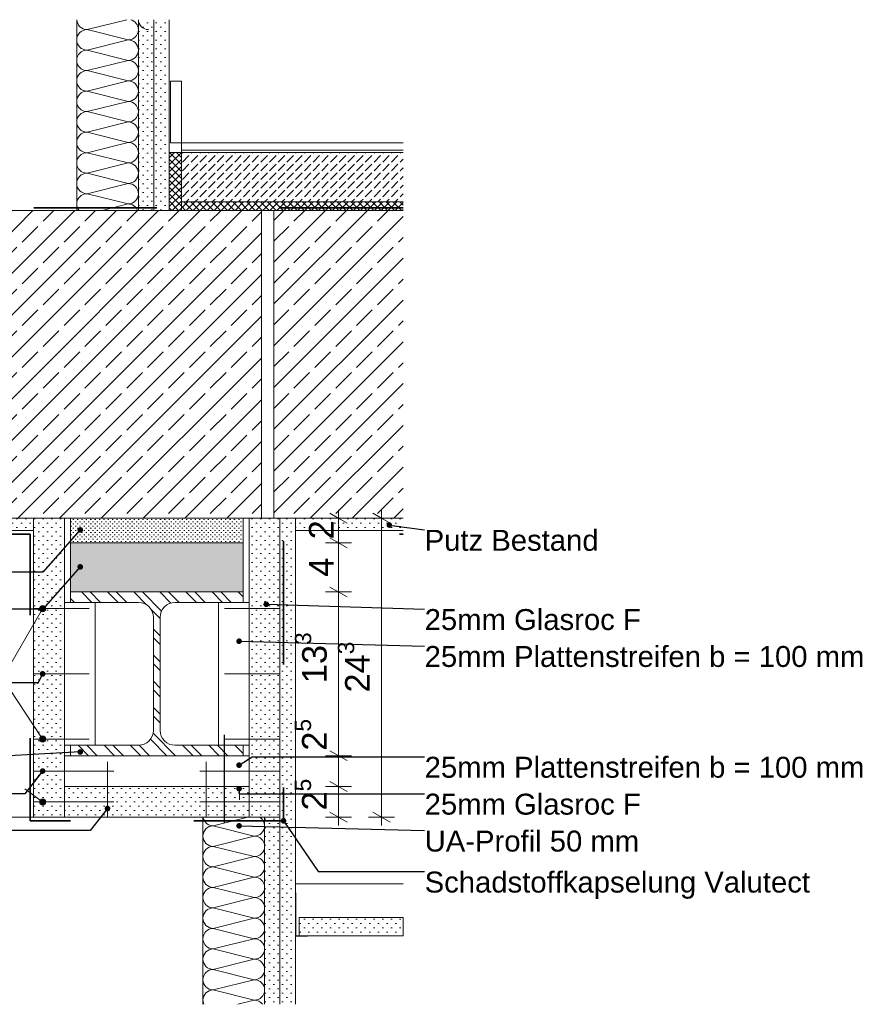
# Model space of a CAD drawing. Header units: metres. Extents: x 0 to 114, y 1 to 7.
# Tile 47 of 50: x 94.977 to 95.664, y 1.341 to 2.141. Entities that reach past the tile are written whole.
import ezdxf

# ---------------------------------------------------------------- set-up
doc = ezdxf.new("R2010")
doc.units = ezdxf.units.M
doc.header["$MEASUREMENT"] = 0
doc.linetypes.add('Strichlinie eng', pattern=[0.023, 0.015, -0.008])
doc.linetypes.add('Wipeout_Contour', pattern=[1, 0, -1])
for name, color, linetype in [('152 - Bemaßung_ Beschriftung.Ausbau', 7, 'Continuous'), ('301 - Elemente.Linie', 7, 'Continuous'), ('603 - Struktur.Bodenplatte_ Decke Roh', 7, 'Continuous'), ('605 - Struktur.Wand Innen', 7, 'Continuous'), ('650 - Abdeckung.Fußboden Aufbau', 7, 'Continuous'), ('653 - Abdeckung.TB Verkofferung', 7, 'Continuous'), ('Neubau_301 - Elemente.Linie', 7, 'Continuous'), ('Neubau_606 - Struktur.Wand Innen Ausbau', 7, 'Continuous'), ('Neubau_608 - Struktur.Träger', 7, 'Continuous'), ('Neubau_651 - Abdeckung.Decke abgehängt_ bekleidet', 7, 'Continuous'), ('Neubau_802 - HKLSE.Sanitär', 7, 'Continuous')]:
    doc.layers.add(name, color=color, linetype=linetype)
doc.styles.add('ERSTELLTER_STIL_1', font='txt')
doc.dimstyles.new('ERSTELLTER_STIL__2', dxfattribs={"dimtxt": 0.02, "dimasz": 0.01064, "dimexe": 0.18, "dimexo": 0.0625, "dimgap": 0, "dimtad": 1, "dimzin": 0, "dimdsep": 46, "dimtxsty": 'ERSTELLTER_STIL_1', "dimblk": 'ARROWHEAD_2', "dimblk1": 'ARROWHEAD_2', "dimblk2": 'ARROWHEAD_2', "dimcen": 0.09, "dimse1": 1, "dimse2": 1, "dimclrd": 7, "dimclre": 7, "dimclrt": 7, "dimazin": 0, "dimtfac": 1, "dimtdec": 4, "dimtmove": 0, "dimatfit": 3, "dimfxl": 1, "dimtolj": 1, "dimtzin": 0, "dimarcsym": 0})
doc.dimstyles.new('ERSTELLTER_STIL__3', dxfattribs={"dimtxt": 0.18, "dimasz": 0.00912, "dimexe": 0.18, "dimexo": 0.0625, "dimgap": 0, "dimtad": 0, "dimtih": 1, "dimtoh": 1, "dimdec": 4, "dimzin": 0, "dimdsep": 46, "dimcen": 0.09, "dimadec": 0, "dimazin": 0, "dimtfac": 1, "dimtdec": 4, "dimtmove": 0, "dimatfit": 3, "dimldrblk": 'ARROWHEAD_11', "dimfxl": 1, "dimtolj": 1, "dimtzin": 0, "dimarcsym": 0})
doc.dimstyles.new('ERSTELLTER_STIL__4', dxfattribs={"dimtxt": 0.02, "dimasz": 0.01064, "dimexe": 0.18, "dimexo": 0.0625, "dimgap": 0, "dimtad": 1, "dimzin": 0, "dimdsep": 46, "dimtxsty": 'ERSTELLTER_STIL_1', "dimblk": 'ARROWHEAD_2', "dimblk1": 'ARROWHEAD_2', "dimblk2": 'ARROWHEAD_2', "dimcen": 0.09, "dimse1": 1, "dimse2": 1, "dimclrd": 7, "dimclre": 7, "dimclrt": 7, "dimazin": 0, "dimtfac": 1, "dimtdec": 4, "dimtmove": 2, "dimatfit": 3, "dimfxl": 1, "dimtolj": 1, "dimtzin": 0, "dimarcsym": 0})
pattern_1 = [(45, (54.7337197, -7.9585713), (-0.00282842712, 0.00282842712), []), (135, (54.7337197, -7.9585713), (0.00282842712, 0.00282842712), [])]
pattern_2 = [(45, (54.7337197, -7.9585713), (-0.0035355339, 0.0035355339), [0, -0.005])]
pattern_3 = [(45, (54.73372, -7.958571), (-0.016970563, 0.016970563), []), (45, (54.725234, -7.950086), (-0.016970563, 0.016970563), [0.018, -0.006])]

# ---------------------------------------------------------------- blocks, each defined once
blk = doc.blocks.new('*X201', base_point=(54.73372, -7.95857))
at = {"layer": 'Neubau_606 - Struktur.Wand Innen Ausbau', "color": 1, "linetype": 'Continuous', "lineweight": 5}
for p, q in [((95.16253, 1.49343), (95.13453, 1.48643)), ((95.16786, 1.4781), (95.13453, 1.48643)), ((95.16786, 1.4781), (95.13453, 1.46976)), ((95.16786, 1.46143), (95.13453, 1.46976)), ((95.16786, 1.46143), (95.13453, 1.4531)), ((95.16786, 1.44476), (95.13453, 1.4531)), ((95.16786, 1.44476), (95.13453, 1.43643)), ((95.16786, 1.4281), (95.13453, 1.43643)), ((95.16786, 1.4281), (95.13453, 1.41976)), ((95.16786, 1.41143), (95.13453, 1.41976)), ((95.16786, 1.41143), (95.13453, 1.4031)), ((95.16786, 1.39476), (95.13453, 1.4031)), ((95.16786, 1.39476), (95.13453, 1.38643)), ((95.16786, 1.3781), (95.13453, 1.38643)), ((95.16786, 1.3781), (95.13453, 1.36976)), ((95.16786, 1.36143), (95.13453, 1.36976)), ((95.16786, 1.36143), (95.13453, 1.3531)), ((95.16786, 1.34476), (95.13453, 1.3531)), ((95.16786, 1.34476), (95.15453, 1.34143))]:
    blk.add_line(p, q, dxfattribs=at)
for centre, start, end in [((95.13453, 1.49476), 189.20689, 270), ((95.16786, 1.48643), 0, 57.14013), ((95.13453, 1.4781), 90, 180), ((95.16786, 1.48643), 270, 0), ((95.13453, 1.4781), 180, 270), ((95.16786, 1.46976), 0, 90), ((95.13453, 1.46143), 90, 180), ((95.16786, 1.46976), 270, 0), ((95.13453, 1.46143), 180, 270), ((95.16786, 1.4531), 0, 90), ((95.13453, 1.44476), 90, 180), ((95.16786, 1.4531), 270, 0), ((95.13453, 1.44476), 180, 270), ((95.16786, 1.43643), 0, 90), ((95.13453, 1.4281), 90, 180), ((95.16786, 1.43643), 270, 0), ((95.13453, 1.4281), 180, 270), ((95.16786, 1.41976), 0, 90), ((95.13453, 1.41143), 90, 180), ((95.16786, 1.41976), 270, 0), ((95.13453, 1.41143), 180, 270), ((95.16786, 1.4031), 0, 90), ((95.13453, 1.39476), 90, 180), ((95.16786, 1.4031), 270, 0), ((95.13453, 1.39476), 180, 270), ((95.16786, 1.38643), 0, 90), ((95.13453, 1.3781), 90, 180), ((95.16786, 1.38643), 270, 0), ((95.13453, 1.3781), 180, 270), ((95.16786, 1.36976), 0, 90), ((95.13453, 1.36143), 90, 180), ((95.16786, 1.36976), 270, 0), ((95.13453, 1.36143), 180, 270), ((95.16786, 1.3531), 0, 90), ((95.13453, 1.34476), 90, 180), ((95.16786, 1.3531), 270, 0), ((95.13453, 1.34476), 180, 203.5782), ((95.16786, 1.33643), 36.86987, 90)]:
    blk.add_arc(centre, 0.00833, start, end, dxfattribs=at)
blk = doc.blocks.new('*X202', base_point=(54.73372, -7.95857))
at = {"layer": 'Neubau_606 - Struktur.Wand Innen Ausbau', "color": 1, "linetype": 'Continuous', "lineweight": 5}
for p, q in [((95.06428, 2.14143), (95.03204, 2.13337)), ((95.06538, 2.12504), (95.03204, 2.13337)), ((95.06538, 2.12504), (95.03204, 2.1167)), ((95.06538, 2.10837), (95.03204, 2.1167)), ((95.06538, 2.10837), (95.03204, 2.10004)), ((95.06538, 2.0917), (95.03204, 2.10004)), ((95.06538, 2.0917), (95.03204, 2.08337)), ((95.06538, 2.07504), (95.03204, 2.08337)), ((95.06538, 2.07504), (95.03204, 2.0667)), ((95.06538, 2.05837), (95.03204, 2.0667)), ((95.06538, 2.05837), (95.03204, 2.05003)), ((95.06538, 2.0417), (95.03204, 2.05003)), ((95.06538, 2.0417), (95.03204, 2.03337)), ((95.06538, 2.02503), (95.03204, 2.03337)), ((95.06538, 2.02503), (95.03204, 2.0167)), ((95.06538, 2.00837), (95.03204, 2.0167)), ((95.06538, 2.00837), (95.03204, 2.00003)), ((95.06538, 1.9917), (95.03204, 2.00003)), ((95.06538, 1.9917), (95.04429, 1.98643))]:
    blk.add_line(p, q, dxfattribs=at)
for centre, start, end in [((95.03204, 2.1417), 181.88954, 270), ((95.06538, 2.13337), 0, 75.24178), ((95.08204, 2.1417), 181.88954, 270), ((95.03204, 2.12504), 90, 180), ((95.06538, 2.13337), 270, 0), ((95.03204, 2.12504), 180, 270), ((95.06538, 2.1167), 0, 90), ((95.03204, 2.10837), 90, 180), ((95.06538, 2.1167), 270, 0), ((95.03204, 2.10837), 180, 270), ((95.06538, 2.10004), 0, 90), ((95.03204, 2.0917), 90, 180), ((95.06538, 2.10004), 270, 0), ((95.03204, 2.0917), 180, 270), ((95.06538, 2.08337), 0, 90), ((95.03204, 2.07504), 90, 180), ((95.06538, 2.08337), 270, 0), ((95.03204, 2.07504), 180, 270), ((95.06538, 2.0667), 0, 90), ((95.03204, 2.05837), 90, 180), ((95.06538, 2.0667), 270, 0), ((95.03204, 2.05837), 180, 270), ((95.06538, 2.05003), 0, 90), ((95.03204, 2.0417), 90, 180), ((95.06538, 2.05003), 270, 0), ((95.03204, 2.0417), 180, 270), ((95.06538, 2.03337), 0, 90), ((95.03204, 2.02503), 90, 180), ((95.06538, 2.03337), 270, 0), ((95.03204, 2.02503), 180, 270), ((95.06538, 2.0167), 0, 90), ((95.03204, 2.00837), 90, 180), ((95.06538, 2.0167), 270, 0), ((95.03204, 2.00837), 180, 270), ((95.06538, 2.00003), 0, 90), ((95.03204, 1.9917), 90, 180), ((95.06538, 2.00003), 270, 0), ((95.03204, 1.9917), 180, 219.23365), ((95.06538, 1.98337), 21.56249, 90)]:
    blk.add_arc(centre, 0.00833, start, end, dxfattribs=at)
blk = doc.blocks.new('*D203', base_point=(54.73372, -7.95857))
at = {"layer": '152 - Bemaßung_ Beschriftung.Ausbau', "color": 7, "linetype": 'Continuous', "lineweight": 5}
for p, q in [((95.22919, 1.52247), (95.24319, 1.51439)), ((95.24669, 1.51843), (95.22569, 1.51843)), ((95.23619, 1.49343), (95.23619, 1.51843)), ((95.22919, 1.49747), (95.24319, 1.48939)), ((95.24669, 1.49343), (95.22569, 1.49343)), ((95.23619, 1.48658), (95.23619, 1.49343))]:
    blk.add_line(p, q, dxfattribs=at)
at = {"layer": '152 - Bemaßung_ Beschriftung.Ausbau', "color": 7, "lineweight": 5, "insert": (95.23241, 1.49888), "char_height": 0.02, "attachment_point": 7, "rotation": 90, "style": 'ERSTELLTER_STIL_1'}
blk.add_mtext('\\A1;{\\pql;\\fArial|b0|i0|c0|p38;2\\fArial|b0|i0|c0|p38;\\A1{\\H.66x;\\S5^  ;}}', dxfattribs=at)
blk = doc.blocks.new('ARROWHEAD_2')
at = {"color": 0, "linetype": 'Continuous', "lineweight": 0}
for p, q in [((0, 0), (-1, 0)), ((-0.378, -0.655), (0.378, 0.655))]:
    blk.add_line(p, q, dxfattribs=at)
blk = doc.blocks.new('*D204', base_point=(54.73372, -7.95857))
at = {"layer": '152 - Bemaßung_ Beschriftung.Ausbau', "color": 7, "linetype": 'Continuous', "lineweight": 5}
for p, q in [((95.22919, 1.54747), (95.24319, 1.53939)), ((95.24669, 1.54343), (95.22569, 1.54343)), ((95.23619, 1.51843), (95.23619, 1.54343)), ((95.22919, 1.52247), (95.24319, 1.51439)), ((95.24669, 1.51843), (95.22569, 1.51843))]:
    blk.add_line(p, q, dxfattribs=at)
blk = doc.blocks.new('*D205', base_point=(54.73372, -7.95857))
at = {"layer": '152 - Bemaßung_ Beschriftung.Ausbau', "color": 7, "linetype": 'Continuous', "lineweight": 5}
for p, q in [((95.22919, 1.68047), (95.24319, 1.67239)), ((95.24669, 1.67643), (95.22569, 1.67643)), ((95.23619, 1.54343), (95.23619, 1.67643)), ((95.22919, 1.54747), (95.24319, 1.53939)), ((95.24669, 1.54343), (95.22569, 1.54343))]:
    blk.add_line(p, q, dxfattribs=at)
at = {"layer": '152 - Bemaßung_ Beschriftung.Ausbau', "color": 7, "lineweight": 5, "char_height": 0.02, "attachment_point": 7, "rotation": 90, "style": 'ERSTELLTER_STIL_1'}
for s, insert in [('\\A1;{\\pql;\\fArial|b0|i0|c0|p38;13\\fArial|b0|i0|c0|p38;\\A1{\\H.66x;\\S3^  ;}}', (95.23254, 1.60234)), ('\\A1;{\\pql;\\fArial|b0|i0|c0|p38;2\\fArial|b0|i0|c0|p38;\\A1{\\H.66x;\\S5^  ;}}', (95.23241, 1.54747))]:
    blk.add_mtext(s, dxfattribs=dict(at, insert=insert))
blk = doc.blocks.new('*D206', base_point=(54.73372, -7.95857))
at = {"layer": '152 - Bemaßung_ Beschriftung.Ausbau', "color": 7, "linetype": 'Continuous', "lineweight": 5}
for p, q in [((95.22919, 1.72047), (95.24319, 1.71239)), ((95.24669, 1.71643), (95.22569, 1.71643)), ((95.23619, 1.67643), (95.23619, 1.71643)), ((95.22919, 1.68047), (95.24319, 1.67239)), ((95.24669, 1.67643), (95.22569, 1.67643))]:
    blk.add_line(p, q, dxfattribs=at)
at = {"layer": '152 - Bemaßung_ Beschriftung.Ausbau', "color": 7, "lineweight": 5, "insert": (95.23219, 1.68884), "char_height": 0.02, "attachment_point": 7, "rotation": 90, "style": 'ERSTELLTER_STIL_1'}
blk.add_mtext('\\A1;{\\pql;\\fArial|b0|i0|c0|p38;4}', dxfattribs=at)
blk = doc.blocks.new('*D207', base_point=(54.73372, -7.95857))
at = {"layer": '152 - Bemaßung_ Beschriftung.Ausbau', "color": 7, "linetype": 'Continuous', "lineweight": 5}
for p, q in [((95.24669, 1.73643), (95.22569, 1.73643)), ((95.24319, 1.73239), (95.22919, 1.74047)), ((95.23619, 1.73643), (95.23619, 1.74327)), ((95.23619, 1.71643), (95.23619, 1.73643)), ((95.22919, 1.72047), (95.24319, 1.71239)), ((95.24669, 1.71643), (95.22569, 1.71643))]:
    blk.add_line(p, q, dxfattribs=at)
at = {"layer": '152 - Bemaßung_ Beschriftung.Ausbau', "color": 7, "lineweight": 5, "insert": (95.23219, 1.71922), "char_height": 0.02, "attachment_point": 7, "rotation": 90, "style": 'ERSTELLTER_STIL_1'}
blk.add_mtext('\\A1;{\\pql;\\fArial|b0|i0|c0|p38;2}', dxfattribs=at)
blk = doc.blocks.new('*D208', base_point=(54.73372, -7.95857))
at = {"layer": '152 - Bemaßung_ Beschriftung.Ausbau', "color": 7, "linetype": 'Continuous', "lineweight": 5}
for p, q in [((95.28169, 1.73643), (95.26069, 1.73643)), ((95.27819, 1.73239), (95.26419, 1.74047)), ((95.27119, 1.73643), (95.27119, 1.74327)), ((95.27119, 1.49343), (95.27119, 1.73643)), ((95.26419, 1.49747), (95.27819, 1.48939)), ((95.28169, 1.49343), (95.26069, 1.49343)), ((95.27119, 1.48658), (95.27119, 1.49343))]:
    blk.add_line(p, q, dxfattribs=at)
at = {"layer": '152 - Bemaßung_ Beschriftung.Ausbau', "color": 7, "lineweight": 5, "insert": (95.26742, 1.59474), "char_height": 0.02, "attachment_point": 7, "rotation": 90, "style": 'ERSTELLTER_STIL_1'}
blk.add_mtext('\\A1;{\\pql;\\fArial|b0|i0|c0|p38;24\\fArial|b0|i0|c0|p38;\\A1{\\H.66x;\\S3^  ;}}', dxfattribs=at)
blk = doc.blocks.new('ARROWHEAD_11')
at = {"color": 0, "linetype": 'Continuous', "lineweight": 0}
blk.add_line((0, 0), (-1, 0), dxfattribs=at)
at = {"color": 0, "linetype": 'Continuous', "lineweight": 0, "const_width": 0.25, "flags": 128}
blk.add_lwpolyline([(-0.125, 0, 1), (0.125, 0, 1)], format="xyb", close=True, dxfattribs=at)

msp = doc.modelspace()

# ---------------------------------------------------------------- hatches: boundary and pattern name
at = {"linetype": 'Continuous', "lineweight": 5}
h = msp.add_hatch(dxfattribs=at)
h.set_pattern_fill('Metall__Stahl_000d', color=1, style=0, pattern_type=2)
h.set_pattern_definition([(135, (54.73372, -7.958571), (0.0106066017, 0.0106066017), []), (135, (54.730184, -7.962107), (0.0106066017, 0.0106066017), [])])
h.paths.add_polyline_path([(95.15869, 1.67643), (95.01869, 1.67643), (95.01869, 1.66793), (95.07394, 1.66793, -0.414214), (95.08594, 1.65593), (95.08594, 1.56393, -0.414214), (95.07394, 1.55193), (95.01869, 1.55193), (95.01869, 1.54343), (95.15869, 1.54343), (95.15869, 1.55193), (95.10344, 1.55193, -0.414214), (95.09144, 1.56393), (95.09144, 1.65593, -0.414214), (95.10344, 1.66793), (95.15869, 1.66793)])
at = {"layer": '152 - Bemaßung_ Beschriftung.Ausbau', "linetype": 'Continuous', "lineweight": 0, "true_color": 0x000000}
for points in [[(94.99348, 1.66293), (94.99367, 1.66197), (94.99421, 1.66116), (94.99502, 1.66062), (94.99598, 1.66043), (94.99693, 1.66062), (94.99774, 1.66116), (94.99829, 1.66197), (94.99848, 1.66293), (94.99829, 1.66389), (94.99774, 1.6647), (94.99693, 1.66524), (94.99598, 1.66543), (94.99502, 1.66524), (94.99421, 1.6647), (94.99367, 1.66389)], [(94.99348, 1.55693), (94.99367, 1.55597), (94.99421, 1.55516), (94.99502, 1.55462), (94.99598, 1.55443), (94.99693, 1.55462), (94.99774, 1.55516), (94.99829, 1.55597), (94.99848, 1.55693), (94.99829, 1.55789), (94.99774, 1.5587), (94.99693, 1.55924), (94.99598, 1.55943), (94.99502, 1.55924), (94.99421, 1.5587), (94.99367, 1.55789)], [(94.99348, 1.50593), (94.99367, 1.50497), (94.99421, 1.50416), (94.99502, 1.50362), (94.99598, 1.50343), (94.99693, 1.50362), (94.99774, 1.50416), (94.99829, 1.50497), (94.99848, 1.50593), (94.99829, 1.50689), (94.99774, 1.5077), (94.99693, 1.50824), (94.99598, 1.50843), (94.99502, 1.50824), (94.99421, 1.5077), (94.99367, 1.50689)]]:
    msp.add_hatch(color=18, dxfattribs=at).paths.add_polyline_path(points)
at = {"layer": '603 - Struktur.Bodenplatte_ Decke Roh', "linetype": 'Continuous', "lineweight": 5}
h = msp.add_hatch(dxfattribs=at)
h.set_pattern_fill('Gips_000d', style=0, pattern_type=2)
h.set_pattern_definition(pattern_2)
h.paths.add_polyline_path([(95.20119, 1.72643), (95.28872, 1.72643), (95.28872, 1.73643), (95.20119, 1.73643)])
at = {"layer": '603 - Struktur.Bodenplatte_ Decke Roh', "linetype": 'Continuous', "lineweight": 0, "true_color": 0xffbfbf}
msp.add_hatch(color=254, dxfattribs=at).paths.add_polyline_path([(95.01869, 1.71643), (95.15869, 1.71643), (95.15869, 1.67643), (95.01869, 1.67643)])
at = {"layer": '650 - Abdeckung.Fußboden Aufbau', "linetype": 'Continuous', "lineweight": 5}
h = msp.add_hatch(dxfattribs=at)
h.set_pattern_fill('Dämmung__hart_2_000d', color=1, style=0, pattern_type=2)
h.set_pattern_definition(pattern_1)
h.paths.add_polyline_path([(95.09871, 1.98643), (95.10871, 1.98643), (95.10871, 2.03343), (95.09871, 2.03343)])
h = msp.add_hatch(dxfattribs=at)
h.set_pattern_fill('Beton__unbewehrt_000d', color=1, style=0, pattern_type=2)
h.set_pattern_definition([(45, (54.73372, -7.958571), (-0.0070710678, 0.0070710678), [0.0075, -0.0025]), (45, (54.73372, -7.9515), (-0.0070710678, 0.0070710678), [0.0075, -0.0025])])
h.paths.add_polyline_path([(95.10871, 2.03343), (95.10871, 1.99343), (95.28872, 1.99343), (95.28872, 2.03343)])
at = {"layer": 'Neubau_606 - Struktur.Wand Innen Ausbau', "linetype": 'Continuous', "lineweight": 5}
h = msp.add_hatch(dxfattribs=at)
h.set_pattern_fill('Gips_000d', style=0, pattern_type=2)
h.set_pattern_definition(pattern_2)
h.paths.add_polyline_path([(95.07371, 1.98643), (95.08621, 1.98643), (95.08621, 2.14143), (95.07371, 2.14143)])
h = msp.add_hatch(dxfattribs=at)
h.set_pattern_fill('Gips_000d', style=0, pattern_type=2)
h.set_pattern_definition(pattern_2)
h.paths.add_polyline_path([(95.08621, 1.98643), (95.09871, 1.98643), (95.09871, 2.14143), (95.08621, 2.14143)])
h = msp.add_hatch(dxfattribs=at)
h.set_pattern_fill('Gips_000d', style=0, pattern_type=2)
h.set_pattern_definition(pattern_2)
h.paths.add_polyline_path([(95.01369, 1.51843), (95.01369, 1.49343), (95.16369, 1.49343), (95.16369, 1.51843)])

# ---------------------------------------------------------------- linework, layer by layer
at = {"color": 1, "linetype": 'Continuous', "lineweight": 9, "flags": 128}
msp.add_lwpolyline([(95.15869, 1.67643), (95.01869, 1.67643), (95.01869, 1.66793), (95.07394, 1.66793, -0.414214), (95.08594, 1.65593), (95.08594, 1.56393, -0.414214), (95.07394, 1.55193), (95.01869, 1.55193), (95.01869, 1.54343), (95.15869, 1.54343), (95.15869, 1.55193), (95.10344, 1.55193, -0.414214), (95.09144, 1.56393), (95.09144, 1.65593, -0.414214), (95.10344, 1.66793), (95.15869, 1.66793)], format="xyb", close=True, dxfattribs=at)
at = {"layer": '152 - Bemaßung_ Beschriftung.Ausbau', "color": 7, "linetype": 'Continuous', "lineweight": 9}
for p, q in [((94.9635, 1.60643), (94.99473, 1.66076)), ((94.9635, 1.60643), (94.99461, 1.55902)), ((94.98148, 1.51643), (94.99395, 1.50739))]:
    msp.add_line(p, q, dxfattribs=at)
for centre in [(94.99598, 1.66293), (94.99598, 1.55693), (94.99598, 1.50593)]:
    msp.add_circle(centre, 0.0025, dxfattribs=at)
at = {"layer": '301 - Elemente.Linie', "color": 7, "linetype": 'Continuous', "lineweight": 18}
for p, q in [((94.98869, 1.66293), (95.03369, 1.66293)), ((94.98869, 1.60993), (95.03369, 1.60993)), ((94.98869, 1.55693), (95.03369, 1.55693)), ((95.04869, 1.53843), (95.04869, 1.49343)), ((95.12869, 1.53843), (95.12869, 1.49343)), ((94.98869, 1.53093), (95.05369, 1.53093)), ((94.98869, 1.50593), (95.05369, 1.50593))]:
    msp.add_line(p, q, dxfattribs=at)
at = {"layer": '301 - Elemente.Linie', "color": 1, "linetype": 'Continuous', "lineweight": 13, "flags": 128}
msp.add_lwpolyline([(95.09984, 2.04143), (95.10871, 2.04143), (95.10871, 2.09143), (95.09984, 2.09143)], close=True, dxfattribs=at)
at = {"layer": '603 - Struktur.Bodenplatte_ Decke Roh', "color": 7, "linetype": 'Continuous', "lineweight": 9}
msp.add_line((94.98869, 1.72643), (94.94869, 1.72643), dxfattribs=at)
at = {"layer": '603 - Struktur.Bodenplatte_ Decke Roh', "color": 1, "linetype": 'Continuous', "lineweight": 9, "flags": 128}
msp.add_lwpolyline([(95.01869, 1.71643), (95.15869, 1.71643), (95.15869, 1.67643), (95.01869, 1.67643)], close=True, dxfattribs=at)
at = {"layer": '605 - Struktur.Wand Innen', "color": 1, "linetype": 'Continuous', "lineweight": 13, "flags": 128}
msp.add_lwpolyline([(95.10871, 2.04143), (95.10871, 1.99343)], dxfattribs=at)
at = {"layer": '650 - Abdeckung.Fußboden Aufbau', "color": 1, "linetype": 'Continuous', "lineweight": 13}
for p, q in [((95.28872, 2.04143), (95.10871, 2.04143)), ((95.28872, 2.03543), (95.10871, 2.03543)), ((95.28872, 2.03343), (95.10871, 2.03343)), ((95.28872, 1.99343), (95.10871, 1.99343))]:
    msp.add_line(p, q, dxfattribs=at)
at = {"layer": '650 - Abdeckung.Fußboden Aufbau', "color": 1, "linetype": 'Continuous', "lineweight": 9, "flags": 128}
msp.add_lwpolyline([(95.09871, 1.98643), (95.10871, 1.98643), (95.10871, 2.03343), (95.09871, 2.03343)], close=True, dxfattribs=at)
at = {"layer": '653 - Abdeckung.TB Verkofferung', "color": 1, "linetype": 'Continuous', "lineweight": 25}
msp.add_line((95.14369, 1.48872), (95.14369, 1.56035), dxfattribs=at)
at = {"layer": '653 - Abdeckung.TB Verkofferung', "color": 1, "linetype": 'Continuous', "lineweight": 9}
msp.add_line((94.89872, 1.49343), (94.98869, 1.49343), dxfattribs=at)
at = {"layer": 'Neubau_606 - Struktur.Wand Innen Ausbau', "color": 1, "linetype": 'Continuous', "lineweight": 5}
msp.add_line((95.12619, 1.49343), (95.12619, 1.34143), dxfattribs=at)
at = {"layer": 'Neubau_606 - Struktur.Wand Innen Ausbau', "color": 1, "linetype": 'Continuous', "lineweight": 9, "flags": 128}
for points in [[(95.03869, 1.66793), (95.01369, 1.66793), (95.01369, 1.55193), (95.03869, 1.55193)], [(95.16369, 1.66793), (95.13869, 1.66793), (95.13869, 1.55193), (95.16369, 1.55193)], [(95.16369, 1.54343), (95.01369, 1.54343), (95.01369, 1.51843), (95.16369, 1.51843)], [(95.01369, 1.51843), (95.01369, 1.49343), (95.16369, 1.49343), (95.16369, 1.51843)]]:
    msp.add_lwpolyline(points, close=True, dxfattribs=at)
at = {"layer": 'Neubau_608 - Struktur.Träger', "color": 1, "linetype": 'Continuous', "lineweight": 9}
for p, q in [((95.13872, 1.71643), (95.13869, 1.71643)), ((95.01869, 1.67643), (95.01869, 1.66793)), ((95.15869, 1.67643), (95.15869, 1.66793)), ((95.15869, 1.66793), (95.13872, 1.66793)), ((95.01869, 1.55193), (95.01869, 1.54343)), ((95.15869, 1.55193), (95.15869, 1.54343))]:
    msp.add_line(p, q, dxfattribs=at)

# ---------------------------------------------------------------- block references
at = {"layer": 'Neubau_606 - Struktur.Wand Innen Ausbau', "color": 1, "linetype": 'Continuous', "lineweight": 5}
for name in ['*X202', '*X201']:
    msp.add_blockref(name, (54.73372, -7.95857), dxfattribs=at)

# ---------------------------------------------------------------- texts
at = {"layer": '152 - Bemaßung_ Beschriftung.Ausbau', "color": 7, "linetype": 'Continuous', "lineweight": 9, "char_height": 0.017, "attachment_point": 1, "style": 'ERSTELLTER_STIL_1'}
for s, insert in [('\\A1;{\\pql;\\fArial|b0|i0|c0|p38;Putz Bestand}', (95.30619, 1.72692)), ('\\A1;{\\pql;\\fArial|b0|i0|c0|p38;2\\fArial|b0|i0|c0|p38;5m\\fArial|b0|i0|c0|p38;m Glasroc F}', (95.30619, 1.66254)), ('\\A1;{\\pql;\\fArial|b0|i0|c0|p38;25mm \\fArial|b0|i0|c0|p38;Plattenstreifen b = 100 mm}', (95.30619, 1.63254)), ('\\A1;{\\pql;\\fArial|b0|i0|c0|p38;25mm \\fArial|b0|i0|c0|p38;Plattenstreifen b = 100 mm}', (95.30619, 1.54254)), ('\\A1;{\\pql;\\fArial|b0|i0|c0|p38;2\\fArial|b0|i0|c0|p38;5m\\fArial|b0|i0|c0|p38;m Glasroc F}', (95.30619, 1.51254)), ('\\A1;{\\pql;\\fArial|b0|i0|c0|p38;UA-Profil 50 mm}', (95.30619, 1.48254)), ('\\A1;{\\pql;\\fArial|b0|i0|c0|p38;Schadstoffkapselung\\fArial|b0|i0|c0|p38; \\fArial|b0|i0|c0|p38;Valutect}', (95.30619, 1.44922))]:
    msp.add_mtext(s, dxfattribs=dict(at, insert=insert))

# ---------------------------------------------------------------- leaders
at = {"layer": '152 - Bemaßung_ Beschriftung.Ausbau', "color": 7, "linetype": 'Continuous', "lineweight": 9, "annotation_type": 0, "has_hookline": 1, "hookline_direction": 1}
for points, text_width in [([(95.02655, 1.72685), (94.99613, 1.69254), (94.95746, 1.69254)], 0.29038), ([(95.02655, 1.69685), (94.99613, 1.66254), (94.95539, 1.66254)], 0.18929), ([(94.99598, 1.60993), (94.99248, 1.60254), (94.95369, 1.60254)], 0.40483), ([(95.02655, 1.54643), (94.95376, 1.54254)], 0.09192), ([(94.99598, 1.53093), (94.98148, 1.51254), (94.95987, 1.51254)], 0.44045), ([(95.04869, 1.5005), (95.03463, 1.48254), (94.95923, 1.48254)], 0.40483)]:
    msp.add_leader(points, dimstyle='ERSTELLTER_STIL__3', dxfattribs=dict(at, text_width=text_width))

# ---------------------------------------------------------------- next in the draw order: wipeouts: each hides what was drawn before it
at = {"color": 254, "linetype": 'Wipeout_Contour', "lineweight": 0, "ltscale": 380.32316}
msp.add_wipeout([(94.94869, 1.98643), (94.94869, 1.73643), (95.17369, 1.73643), (95.17369, 1.98643)], dxfattribs=at).dxf.layer = '603 - Struktur.Bodenplatte_ Decke Roh'
at = {"color": 254, "linetype": 'Wipeout_Contour', "lineweight": 0, "ltscale": 380.835534}
msp.add_wipeout([(95.18869, 1.73643), (95.18869, 1.34143), (95.20119, 1.34143), (95.20119, 1.73643)], dxfattribs=at).dxf.layer = 'Neubau_606 - Struktur.Wand Innen Ausbau'

# ---------------------------------------------------------------- next in the draw order: hatches: boundary and pattern name
at = {"layer": '603 - Struktur.Bodenplatte_ Decke Roh', "linetype": 'Continuous', "lineweight": 9}
h = msp.add_hatch(dxfattribs=at)
h.set_pattern_fill('Beton__Stahlbeton_000d', style=0, pattern_type=2)
h.set_pattern_definition(pattern_3)
h.paths.add_polyline_path([(94.94869, 1.98643), (94.94869, 1.73643), (95.17369, 1.73643), (95.17369, 1.98643)])
at = {"layer": '603 - Struktur.Bodenplatte_ Decke Roh', "linetype": 'Continuous', "lineweight": 5}
h = msp.add_hatch(dxfattribs=at)
h.set_pattern_fill('Gips_000d', style=0, pattern_type=2)
h.set_pattern_definition(pattern_2)
h.paths.add_polyline_path([(94.94869, 1.73643), (94.94869, 1.72643), (94.98869, 1.72643), (94.98869, 1.73643)])
h = msp.add_hatch(dxfattribs=at)
h.set_pattern_fill('Gips_000d', color=1, style=0, pattern_type=2)
h.set_pattern_definition([(45, (95.0687077, 1.7264287), (-0.00176777, 0.00176777), [0, -0.0025])])
h.paths.add_polyline_path([(95.01869, 1.73643), (95.01869, 1.71643), (95.15869, 1.71643), (95.15869, 1.73643)])
at = {"layer": 'Neubau_606 - Struktur.Wand Innen Ausbau', "linetype": 'Continuous', "lineweight": 5}
h = msp.add_hatch(dxfattribs=at)
h.set_pattern_fill('Gips_000d', style=0, pattern_type=2)
h.set_pattern_definition(pattern_2)
h.paths.add_polyline_path([(95.01369, 1.73643), (94.98869, 1.73643), (94.98869, 1.49343), (95.01369, 1.49343)])
h = msp.add_hatch(dxfattribs=at)
h.set_pattern_fill('Gips_000d', style=0, pattern_type=2)
h.set_pattern_definition(pattern_2)
h.paths.add_polyline_path([(95.18869, 1.73643), (95.18869, 1.34143), (95.20119, 1.34143), (95.20119, 1.73643)])
at = {"layer": 'Neubau_651 - Abdeckung.Decke abgehängt_ bekleidet', "linetype": 'Continuous', "lineweight": 5}
h = msp.add_hatch(dxfattribs=at)
h.set_pattern_fill('Gips_000d', style=0, pattern_type=2)
h.set_pattern_definition(pattern_2)
h.paths.add_polyline_path([(95.20419, 1.41193), (95.20419, 1.39693), (95.28872, 1.39693), (95.28872, 1.41193)])

# ---------------------------------------------------------------- next in the draw order: linework, layer by layer
at = {"layer": '301 - Elemente.Linie', "color": 7, "linetype": 'Continuous', "lineweight": 18}
for p, q in [((95.18869, 1.66293), (95.14369, 1.66293)), ((95.18869, 1.60993), (95.14369, 1.60993)), ((95.18869, 1.55693), (95.14369, 1.55693)), ((95.18869, 1.53093), (95.12369, 1.53093)), ((95.18869, 1.50593), (95.12369, 1.50593))]:
    msp.add_line(p, q, dxfattribs=at)
at = {"layer": '603 - Struktur.Bodenplatte_ Decke Roh', "color": 7, "linetype": 'Continuous', "lineweight": 5}
msp.add_line((95.28872, 1.72643), (95.20119, 1.72643), dxfattribs=at)
at = {"layer": '603 - Struktur.Bodenplatte_ Decke Roh', "color": 7, "linetype": 'Continuous', "lineweight": 13, "flags": 128}
msp.add_lwpolyline([(94.94869, 1.98643), (94.94869, 1.73643), (95.17369, 1.73643), (95.17369, 1.98643)], close=True, dxfattribs=at)
at = {"layer": '603 - Struktur.Bodenplatte_ Decke Roh', "color": 1, "linetype": 'Continuous', "lineweight": 9, "flags": 128}
msp.add_lwpolyline([(95.01869, 1.73643), (95.01869, 1.71643), (95.15869, 1.71643), (95.15869, 1.73643)], close=True, dxfattribs=at)
at = {"layer": 'Neubau_301 - Elemente.Linie', "color": 1, "linetype": 'Continuous', "lineweight": 25, "flags": 128}
msp.add_lwpolyline([(95.20119, 1.43193), (95.20119, 1.39693), (95.21119, 1.39693)], dxfattribs=at)
at = {"layer": 'Neubau_606 - Struktur.Wand Innen Ausbau', "color": 1, "linetype": 'Continuous', "lineweight": 5}
for p, q in [((95.02371, 2.14143), (95.02371, 1.98643)), ((95.08621, 2.14143), (95.08621, 1.98643)), ((95.09871, 2.14143), (95.09871, 1.98643))]:
    msp.add_line(p, q, dxfattribs=at)
at = {"layer": 'Neubau_606 - Struktur.Wand Innen Ausbau', "color": 1, "linetype": 'Continuous', "lineweight": 9, "flags": 128}
msp.add_lwpolyline([(95.01369, 1.73643), (94.98869, 1.73643), (94.98869, 1.49343), (95.01369, 1.49343)], close=True, dxfattribs=at)
at = {"layer": 'Neubau_651 - Abdeckung.Decke abgehängt_ bekleidet', "color": 1, "linetype": 'Continuous', "lineweight": 5}
msp.add_line((95.28872, 1.43943), (95.20119, 1.43943), dxfattribs=at)
at = {"layer": 'Neubau_651 - Abdeckung.Decke abgehängt_ bekleidet', "color": 1, "linetype": 'Continuous', "lineweight": 9, "flags": 128}
msp.add_lwpolyline([(95.20419, 1.41193), (95.20419, 1.39693), (95.28872, 1.39693), (95.28872, 1.41193)], close=True, dxfattribs=at)
at = {"layer": 'Neubau_802 - HKLSE.Sanitär', "color": 1, "linetype": 'Continuous', "lineweight": 9}
msp.add_line((95.07371, 2.14143), (95.07371, 1.98643), dxfattribs=at)

# ---------------------------------------------------------------- next in the draw order: dimensions: what is measured, and where the dimension line sits
at = {"layer": '152 - Bemaßung_ Beschriftung.Ausbau', "color": 7, "linetype": 'Continuous', "lineweight": 5}
for base, p1, p2, picture, middle in [((95.23619, 1.71643), (95.15869, 1.67643), (95.15869, 1.71643), '*D206', (95.22219, 1.69646)), ((95.23619, 1.67643), (95.01869, 1.54343), (95.15869, 1.67643), '*D205', (95.22219, 1.6446)), ((95.2361946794, 1.5434286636), (95.013694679, 1.5184286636), (95.018694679, 1.5434286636), '*D204', (95.2221946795, 1.5821099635))]:
    dim = msp.add_linear_dim(base=base, p1=p1, p2=p2, angle=90, dimstyle='ERSTELLTER_STIL__2', dxfattribs=at)
    dim.commit()
    dim.dimension.update_dxf_attribs({"geometry": picture, "text_midpoint": middle, "dimtype": 160, "text_rotation": 90})

# ---------------------------------------------------------------- next in the draw order: leaders
at = {"layer": '152 - Bemaßung_ Beschriftung.Ausbau', "color": 7, "linetype": 'Continuous', "lineweight": 9, "annotation_type": 0, "has_hookline": 1, "hookline_direction": 0}
for points, text_width in [([(95.17757, 1.66643), (95.30619, 1.66254)], 0.17359), ([(95.15552, 1.63643), (95.30619, 1.63254)], 0.35453), ([(95.15552, 1.53572), (95.16625, 1.54254), (95.30619, 1.54254)], 0.35453), ([(95.15552, 1.5166), (95.15569, 1.51254), (95.30619, 1.51254)], 0.17359)]:
    msp.add_leader(points, dimstyle='ERSTELLTER_STIL__3', dxfattribs=dict(at, text_width=text_width))

# ---------------------------------------------------------------- next in the draw order: wipeouts: each hides what was drawn before it
at = {"color": 254, "linetype": 'Wipeout_Contour', "lineweight": 0, "ltscale": 381.023093}
msp.add_wipeout([(95.18369, 1.98643), (95.18369, 1.73643), (95.28872, 1.73643), (95.28872, 1.98643)], dxfattribs=at).dxf.layer = '603 - Struktur.Bodenplatte_ Decke Roh'
at = {"color": 254, "linetype": 'Wipeout_Contour', "lineweight": 0, "ltscale": 380.77734}
msp.add_wipeout([(95.17619, 1.49343), (95.17619, 1.34143), (95.18869, 1.34143), (95.18869, 1.49343)], dxfattribs=at).dxf.layer = 'Neubau_606 - Struktur.Wand Innen Ausbau'

# ---------------------------------------------------------------- next in the draw order: hatches: boundary and pattern name
at = {"layer": '603 - Struktur.Bodenplatte_ Decke Roh', "linetype": 'Continuous', "lineweight": 9}
h = msp.add_hatch(dxfattribs=at)
h.set_pattern_fill('Beton__Stahlbeton_000d', style=0, pattern_type=2)
h.set_pattern_definition(pattern_3)
h.paths.add_polyline_path([(95.18369, 1.98643), (95.18369, 1.73643), (95.28872, 1.73643), (95.28872, 1.98643)])
at = {"layer": '650 - Abdeckung.Fußboden Aufbau', "linetype": 'Continuous', "lineweight": 5}
h = msp.add_hatch(dxfattribs=at)
h.set_pattern_fill('Dämmung__hart_2_000d', color=1, style=0, pattern_type=2)
h.set_pattern_definition(pattern_1)
h.paths.add_polyline_path([(95.10871, 1.99343), (95.10871, 1.98643), (95.28872, 1.98643), (95.28872, 1.99343)])
at = {"layer": 'Neubau_606 - Struktur.Wand Innen Ausbau', "linetype": 'Continuous', "lineweight": 5}
h = msp.add_hatch(dxfattribs=at)
h.set_pattern_fill('Gips_000d', style=0, pattern_type=2)
h.set_pattern_definition(pattern_2)
h.paths.add_polyline_path([(95.18869, 1.73643), (95.16369, 1.73643), (95.16369, 1.49343), (95.18869, 1.49343)])
h = msp.add_hatch(dxfattribs=at)
h.set_pattern_fill('Gips_000d', style=0, pattern_type=2)
h.set_pattern_definition(pattern_2)
h.paths.add_polyline_path([(95.17619, 1.49343), (95.17619, 1.34143), (95.18869, 1.34143), (95.18869, 1.49343)])

# ---------------------------------------------------------------- next in the draw order: linework, layer by layer
at = {"layer": '301 - Elemente.Linie', "color": 92, "linetype": 'Strichlinie eng', "lineweight": 35, "true_color": 0x00be00, "flags": 128}
for points in [[(95.28872, 1.98843), (94.74869, 1.98843), (94.74869, 2.09143)], [(94.75164, 1.72354), (94.98581, 1.72354), (94.98581, 1.49054), (95.19158, 1.49054), (95.19158, 1.72354), (95.28872, 1.72354)]]:
    msp.add_lwpolyline(points, dxfattribs=at)
at = {"layer": '603 - Struktur.Bodenplatte_ Decke Roh', "color": 1, "linetype": 'Continuous', "lineweight": 13}
msp.add_line((95.09871, 1.98643), (95.28872, 1.98643), dxfattribs=at)
at = {"layer": '603 - Struktur.Bodenplatte_ Decke Roh', "color": 7, "linetype": 'Continuous', "lineweight": 13}
msp.add_line((95.18369, 1.73643), (95.18369, 1.98643), dxfattribs=at)
at = {"layer": '603 - Struktur.Bodenplatte_ Decke Roh', "color": 7, "linetype": 'Continuous', "lineweight": 18}
msp.add_line((95.28872, 1.73643), (94.89872, 1.73643), dxfattribs=at)
at = {"layer": '603 - Struktur.Bodenplatte_ Decke Roh', "color": 7, "linetype": 'Continuous', "lineweight": 18, "flags": 128}
msp.add_lwpolyline([(95.28872, 1.98643), (95.09871, 1.98643), (95.08621, 1.98643), (95.07371, 1.98643), (95.02371, 1.98643), (94.89371, 1.98643)], dxfattribs=at)
at = {"layer": 'Neubau_606 - Struktur.Wand Innen Ausbau', "color": 1, "linetype": 'Continuous', "lineweight": 5}
for p, q in [((95.20119, 1.73643), (95.20119, 1.34143)), ((95.17619, 1.49343), (95.17619, 1.34143)), ((95.18869, 1.49343), (95.18869, 1.34143))]:
    msp.add_line(p, q, dxfattribs=at)
at = {"layer": 'Neubau_606 - Struktur.Wand Innen Ausbau', "color": 1, "linetype": 'Continuous', "lineweight": 9, "flags": 128}
msp.add_lwpolyline([(95.18869, 1.73643), (95.16369, 1.73643), (95.16369, 1.49343), (95.18869, 1.49343)], close=True, dxfattribs=at)

# ---------------------------------------------------------------- next in the draw order: dimensions: what is measured, and where the dimension line sits
at = {"layer": '152 - Bemaßung_ Beschriftung.Ausbau', "color": 7, "linetype": 'Continuous', "lineweight": 5}
for base, p1, p2, dimstyle, picture, middle in [((95.27119, 1.73643), (94.98869, 1.49343), (95.18869, 1.73643), 'ERSTELLTER_STIL__2', '*D208', (95.25719, 1.637)), ((95.23619, 1.73643), (95.15869, 1.71643), (95.18869, 1.73643), 'ERSTELLTER_STIL__4', '*D207', (95.22219, 1.72685)), ((95.2361946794, 1.5184286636), (94.988694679, 1.4934286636), (95.013694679, 1.5184286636), 'ERSTELLTER_STIL__4', '*D203', (95.2221946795, 1.5335171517))]:
    dim = msp.add_linear_dim(base=base, p1=p1, p2=p2, angle=90, dimstyle=dimstyle, dxfattribs=at)
    dim.commit()
    dim.dimension.update_dxf_attribs({"geometry": picture, "text_midpoint": middle, "dimtype": 160, "text_rotation": 90})

# ---------------------------------------------------------------- next in the draw order: leaders
at = {"layer": '152 - Bemaßung_ Beschriftung.Ausbau', "color": 7, "linetype": 'Continuous', "lineweight": 9, "annotation_type": 0, "has_hookline": 1, "hookline_direction": 0}
for points, text_width in [([(95.27748, 1.73081), (95.30619, 1.72692)], 0.13758), ([(95.15552, 1.48643), (95.30619, 1.48254)], 0.17066), ([(95.19158, 1.49054), (95.21982, 1.44922), (95.30619, 1.44922)], 0.31134)]:
    msp.add_leader(points, dimstyle='ERSTELLTER_STIL__3', dxfattribs=dict(at, text_width=text_width))

doc.saveas('drawing.dxf')
